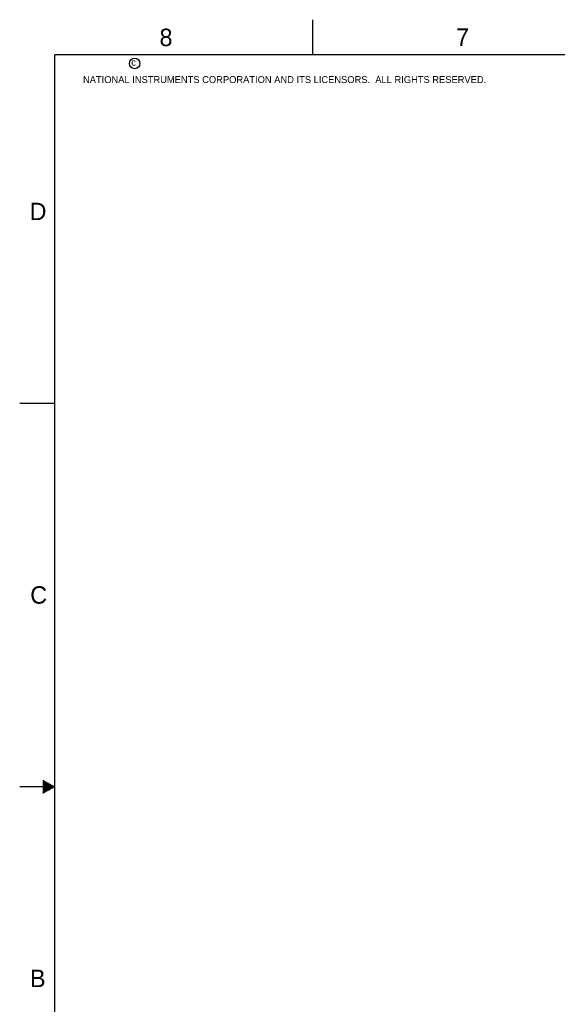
# Model space of a CAD drawing. Header units: inches. Extents: x 0 to 34, y 0 to 22.
# Tile 2 of 23: x 0 to 7.7, y 7.9 to 22. Entities that reach past the tile are written whole.
import ezdxf

# ---------------------------------------------------------------- set-up
doc = ezdxf.new("R2010")
doc.units = ezdxf.units.IN
doc.header["$LTSCALE"] = 1.87
doc.header["$MEASUREMENT"] = 0
doc.layers.get('0').update_dxf_attribs({"linetype": 'CONTINUOUS'})
doc.styles.add('TEXTSTYLE_2', font='txt')

msp = doc.modelspace()

# ---------------------------------------------------------------- linework, layer by layer
at = {"color": 2, "linetype": 'CONTINUOUS'}
for p, q in [((4.2, 21.5), (4.2, 22)), ((0, 16.5), (0.5, 16.5)), ((0.3303, 11.09), (0.3441, 11.09)), ((0.3303, 11.08), (0.3614, 11.08)), ((0.3303, 11.07), (0.3788, 11.07)), ((0.3303, 11.06), (0.3961, 11.06)), ((0.3303, 11.05), (0.4134, 11.05)), ((0.3303, 11.04), (0.4307, 11.04)), ((0.3303, 11.03), (0.448, 11.03)), ((0.3303, 11.02), (0.4654, 11.02)), ((0.5, 11), (0, 11)), ((0.3303, 11.01), (0.4827, 11.01)), ((0.3303, 10.99), (0.4827, 10.99)), ((0.3303, 10.98), (0.4654, 10.98)), ((0.3303, 10.97), (0.448, 10.97)), ((0.3303, 10.96), (0.4307, 10.96)), ((0.3303, 10.95), (0.4134, 10.95)), ((0.3303, 10.94), (0.3961, 10.94)), ((0.3303, 10.93), (0.3788, 10.93)), ((0.3303, 10.92), (0.3614, 10.92)), ((0.3303, 10.91), (0.3441, 10.91))]:
    msp.add_line(p, q, dxfattribs=at)
at = {"color": 7, "linetype": 'CONTINUOUS', "const_width": 0.02}
for points in [[(0.5, 21.5), (0.5, 0.5)], [(33.5, 21.5), (0.5, 21.5)]]:
    msp.add_lwpolyline(points, dxfattribs=at)
at = {"color": 2, "linetype": 'CONTINUOUS'}
msp.add_circle((1.6484, 21.3727), 0.0754, dxfattribs=at)

# ---------------------------------------------------------------- texts
at = {"color": 2, "linetype": 'CONTINUOUS', "attachment_point": 1, "line_spacing_factor": 0.9, "style": 'TEXTSTYLE_2'}
for s, insert, char_height, width in [('8', (2.0046, 21.8713), 0.25, 0.25), ('7', (6.2556, 21.8743), 0.25, 0.25), ('c', (1.599, 21.4388), 0.1, 0.1), ('NATIONAL INSTRUMENTS CORPORATION AND ITS LICENSORS.  ALL RIGHTS RESERVED.', (0.9071, 21.1911), 0.1, 7.3), ('D', (0.1424, 19.375), 0.25, 0.25), ('C', (0.1508, 13.8746), 0.25, 0.25), ('B', (0.1484, 8.3757), 0.25, 0.25)]:
    msp.add_mtext(s, dxfattribs=dict(at, insert=insert, char_height=char_height, width=width))

doc.saveas('drawing.dxf')
